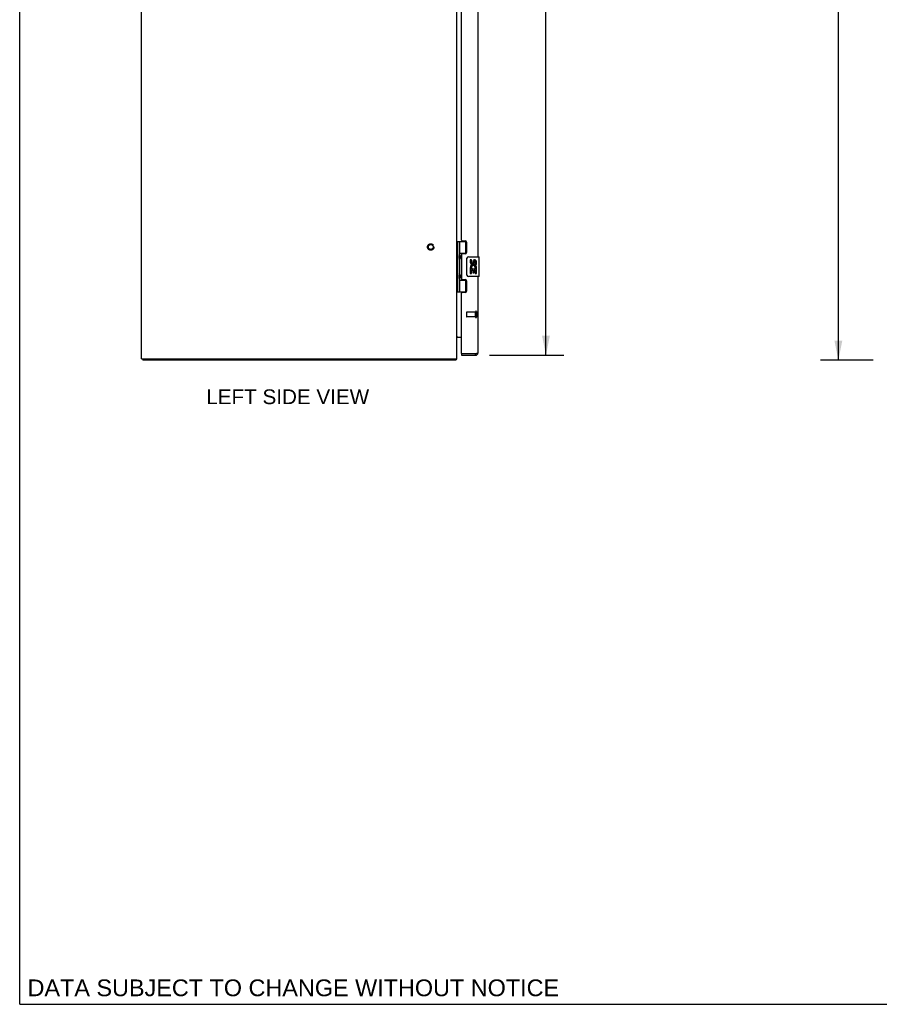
# Model space of a CAD drawing. Header units: inches. Extents: x 0 to 170, y 0 to 110.
# Tile 1 of 10: x 0 to 44, y 0 to 50. Entities that reach past the tile are written whole.
import ezdxf

# ---------------------------------------------------------------- set-up
doc = ezdxf.new("R2010")
doc.units = ezdxf.units.IN
doc.header["$LTSCALE"] = 9.35
doc.header["$MEASUREMENT"] = 0
doc.linetypes.add('HIDDEN', pattern=[0.2, 0.1, -0.1])
doc.layers.get('0').update_dxf_attribs({"linetype": 'CONTINUOUS'})
for name, color, linetype in [('02___PRT_ALL_AXES', 7, 'CONTINUOUS'), ('DEFAULT_2', 8, 'HIDDEN'), ('DIMENSIONS', 7, 'CONTINUOUS')]:
    doc.layers.add(name, color=color, linetype=linetype)
doc.styles.get("Standard").update_dxf_attribs({"font": 'arial.ttf'})
doc.dimstyles.new('DIMSTYLE_1', dxfattribs={"dimtxt": 0.75, "dimasz": 1, "dimexe": 0.09, "dimexo": 0.07, "dimgap": 0.0375, "dimtad": 0, "dimtih": 1, "dimtoh": 1, "dimzin": 4, "dimdsep": 46, "dimtxsty": 'Standard', "dimblk": '_FILLED', "dimblk1": '_FILLED', "dimblk2": '_FILLED', "dimcen": 0.09, "dimazin": 1, "dimtfac": 1, "dimtofl": 0, "dimtmove": 0, "dimatfit": 3, "dimldrblk": '_FILLED', "dimfxl": 0, "dimtolj": 1, "dimtzin": 4, "dimarcsym": 0})

# ---------------------------------------------------------------- blocks, each defined once
blk = doc.blocks.new('_FILLED')
at = {"color": 0, "linetype": 'ByBlock'}
blk.add_solid([(0, 0), (-1, 0.2), (-1, -0.2)], dxfattribs=at)
blk = doc.blocks.new('*D2')
at = {"layer": 'DIMENSIONS', "color": 2, "linetype": 'Continuous'}
for p, q in [((43.313, 80.705), (40.649, 80.705)), ((41.549, 80.705), (41.549, 57.455)), ((41.549, 32.705), (41.549, 55.955)), ((43.313, 32.705), (40.649, 32.705))]:
    blk.add_line(p, q, dxfattribs=at)
for p, rotation in [((41.549, 80.705), 90), ((41.549, 32.705), 270)]:
    blk.add_blockref('_FILLED', p, dxfattribs=dict(at, rotation=rotation))
at = {"layer": 'DIMENSIONS', "color": 2, "linetype": 'Continuous', "insert": (41.549, 57.08), "char_height": 0.75, "width": 2.62082, "attachment_point": 2, "line_spacing_factor": 0.9}
blk.add_mtext('48.00', dxfattribs=at)
blk = doc.blocks.new('*D4')
at = {"layer": 'DIMENSIONS', "color": 2, "linetype": 'Continuous'}
for p, q in [((23.837, 80.455), (27.609, 80.455)), ((26.709, 80.455), (26.709, 62.132)), ((26.709, 32.955), (26.709, 59.507)), ((23.837, 32.955), (27.609, 32.955))]:
    blk.add_line(p, q, dxfattribs=at)
for p, rotation in [((26.709, 80.455), 90), ((26.709, 32.955), 270)]:
    blk.add_blockref('_FILLED', p, dxfattribs=dict(at, rotation=rotation))
at = {"layer": 'DIMENSIONS', "color": 2, "linetype": 'Continuous', "insert": (26.709, 61.757), "char_height": 0.75, "width": 3.13941, "attachment_point": 2, "line_spacing_factor": 0.9}
blk.add_mtext('47.50\\PDOOR', dxfattribs=at)

msp = doc.modelspace()

# ---------------------------------------------------------------- linework, layer by layer
at = {"color": 7, "linetype": 'Continuous'}
for p, q in [((0, 0), (0, 110)), ((22.186, 38.735), (22.671, 38.735)), ((22.225, 38.735), (22.225, 36.176)), ((22.324, 38.735), (22.324, 38.047)), ((22.644, 38.144), (22.644, 38.735)), ((22.324, 38.144), (22.671, 38.144)), ((22.34, 38.018), (22.34, 38.018)), ((22.34, 38.018), (22.34, 37.877)), ((22.613, 38.135), (22.665, 38.135)), ((22.324, 37.847), (22.324, 37.063)), ((22.34, 37.877), (22.34, 37.877)), ((22.34, 37.876), (22.34, 37.877)), ((22.689, 37.055), (22.689, 37.855)), ((22.789, 37.955), (23.299, 37.955)), ((23.314, 36.97), (23.314, 37.94)), ((22.34, 37.034), (22.34, 37.034)), ((22.34, 37.034), (22.34, 36.893)), ((22.324, 36.863), (22.324, 36.176)), ((22.324, 36.766), (22.671, 36.766)), ((22.34, 36.893), (22.34, 36.893)), ((22.34, 36.892), (22.34, 36.893)), ((22.665, 36.775), (22.613, 36.775)), ((22.644, 36.176), (22.644, 36.766)), ((23.299, 36.955), (22.789, 36.955)), ((22.186, 36.176), (22.671, 36.176)), ((22.429, 33.03), (22.444, 33.03)), ((22.429, 33.03), (22.429, 32.955)), ((23.137, 32.955), (23.137, 33.03)), ((6.249, 32.78), (6.249, 32.705)), ((22.123, 32.78), (22.123, 32.705)), ((22.148, 32.736), (22.123, 32.763)), ((0, 0), (170, 0))]:
    msp.add_line(p, q, dxfattribs=at)
at = {"color": 3, "linetype": 'Continuous'}
for p, q in [((6.186, 32.78), (6.186, 80.63)), ((22.186, 32.78), (22.186, 80.63)), ((23.254, 56.205), (23.254, 37.955)), ((22.429, 38.797), (22.429, 55.364)), ((22.46, 38.766), (22.616, 38.766)), ((22.679, 38.703), (22.679, 38.176)), ((22.429, 38.082), (22.429, 36.829)), ((22.616, 38.113), (22.46, 38.113)), ((22.46, 36.798), (22.616, 36.798)), ((22.679, 36.735), (22.679, 36.208)), ((23.254, 36.955), (23.254, 33.072)), ((22.429, 33.045), (22.429, 36.114)), ((22.616, 36.145), (22.46, 36.145)), ((22.193, 33.88), (22.429, 33.88)), ((23.137, 33.03), (22.444, 33.03)), ((23.147, 33.032), (23.137, 33.03)), ((23.16, 33.035), (23.147, 33.032)), ((23.17, 33.038), (23.16, 33.035)), ((23.176, 33.039), (23.17, 33.038)), ((23.182, 33.041), (23.176, 33.039)), ((23.188, 33.042), (23.182, 33.041)), ((23.194, 33.044), (23.188, 33.042)), ((23.2, 33.045), (23.194, 33.044)), ((6.186, 32.78), (22.186, 32.78)), ((22.123, 32.705), (6.249, 32.705)), ((22.429, 32.955), (23.137, 32.955))]:
    msp.add_line(p, q, dxfattribs=at)
at = {"color": 7, "linetype": 'Continuous'}
for points in [[(22.324, 38.091), (22.325, 38.082), (22.327, 38.073), (22.33, 38.063), (22.334, 38.051), (22.339, 38.04), (22.344, 38.028), (22.348, 38.016), (22.353, 38.005), (22.357, 37.993), (22.361, 37.982), (22.364, 37.97), (22.366, 37.959), (22.367, 37.947), (22.366, 37.936), (22.364, 37.924), (22.361, 37.913), (22.357, 37.901), (22.353, 37.889), (22.348, 37.878), (22.344, 37.866), (22.339, 37.854), (22.334, 37.843), (22.33, 37.832), (22.327, 37.821), (22.325, 37.812), (22.324, 37.803)], [(22.689, 37.855), (22.69, 37.861), (22.69, 37.868), (22.691, 37.874), (22.692, 37.88), (22.694, 37.886), (22.696, 37.891)], [(22.324, 37.107), (22.325, 37.098), (22.327, 37.089), (22.33, 37.079), (22.334, 37.067), (22.339, 37.056), (22.344, 37.044), (22.348, 37.032), (22.353, 37.021), (22.357, 37.009), (22.361, 36.998), (22.364, 36.986), (22.366, 36.975), (22.367, 36.963), (22.366, 36.952), (22.364, 36.94), (22.361, 36.929), (22.357, 36.917), (22.353, 36.905), (22.348, 36.894), (22.344, 36.882), (22.339, 36.87), (22.334, 36.859), (22.33, 36.848), (22.327, 36.837), (22.325, 36.828), (22.324, 36.819)], [(22.696, 37.019), (22.694, 37.025), (22.692, 37.03), (22.691, 37.036), (22.69, 37.043), (22.69, 37.049), (22.689, 37.055)]]:
    msp.add_lwpolyline(points, dxfattribs=at)
at = {"color": 3, "linetype": 'Continuous'}
for points in [[(22.191, 33.869), (22.19, 33.867), (22.19, 33.866), (22.189, 33.865), (22.188, 33.863), (22.187, 33.862), (22.187, 33.86)], [(22.193, 33.88), (22.193, 33.879), (22.194, 33.878), (22.194, 33.876), (22.193, 33.875), (22.193, 33.873), (22.193, 33.872), (22.192, 33.87), (22.191, 33.869)], [(22.193, 33.861), (22.193, 33.861), (22.194, 33.862), (22.194, 33.863), (22.194, 33.863), (22.193, 33.864), (22.193, 33.865), (22.192, 33.867), (22.192, 33.868), (22.191, 33.869)], [(23.254, 33.072), (23.254, 33.071), (23.254, 33.071), (23.254, 33.07), (23.254, 33.069), (23.253, 33.068), (23.253, 33.068), (23.252, 33.067), (23.251, 33.066), (23.251, 33.065), (23.25, 33.065), (23.249, 33.064), (23.248, 33.063), (23.247, 33.062), (23.245, 33.062), (23.244, 33.061), (23.243, 33.06), (23.241, 33.059), (23.24, 33.059), (23.238, 33.058), (23.236, 33.057), (23.235, 33.056), (23.233, 33.056), (23.231, 33.055), (23.229, 33.054), (23.227, 33.053), (23.225, 33.053), (23.222, 33.052), (23.22, 33.051), (23.218, 33.05), (23.215, 33.05), (23.213, 33.049), (23.21, 33.048), (23.208, 33.047), (23.205, 33.047), (23.202, 33.046), (23.2, 33.045)], [(22.138, 32.719), (22.136, 32.717), (22.135, 32.715), (22.134, 32.713), (22.133, 32.711), (22.132, 32.71), (22.13, 32.708), (22.129, 32.707), (22.128, 32.706), (22.126, 32.706), (22.125, 32.705), (22.124, 32.705), (22.123, 32.705)], [(22.148, 32.736), (22.147, 32.734), (22.145, 32.733), (22.144, 32.731), (22.143, 32.728), (22.141, 32.726), (22.14, 32.724), (22.138, 32.719)]]:
    msp.add_lwpolyline(points, dxfattribs=at)
for centre, radius, start, end in [((22.46, 38.797), 0.031, 180, 270), ((22.616, 38.703), 0.063, 0, 90), ((22.46, 38.082), 0.031, 90, 180), ((22.616, 38.176), 0.063, 270, 360), ((22.46, 36.829), 0.031, 180, 270), ((22.616, 36.735), 0.063, 0, 90), ((22.46, 36.114), 0.031, 90, 180), ((22.616, 36.208), 0.063, 270, 360), ((22.228, 33.838), 0.042, 90, 160.1407), ((22.444, 33.045), 0.015, 180, 270), ((23.137, 33.072), 0.117, 270, 360), ((22.069, 32.822), 0.117, 312.5569, 338.9579)]:
    msp.add_arc(centre, radius, start, end, dxfattribs=at)
at = {"color": 7, "linetype": 'Continuous'}
for centre, radius, start, end in [((22.25, 38.017), 0.09, 0.672, 34.6434), ((22.25, 37.877), 0.09, 325.3566, 359.328), ((22.789, 37.855), 0.1, 90, 158.7946), ((23.299, 37.94), 0.015, 0, 90), ((22.25, 37.033), 0.09, 0.672, 34.6434), ((22.789, 37.055), 0.1, 201.205, 270), ((22.25, 36.893), 0.09, 325.3566, 359.328), ((23.299, 36.97), 0.015, 270, 360), ((23.137, 33.072), 0.042, 270, 295.8435)]:
    msp.add_arc(centre, radius, start, end, dxfattribs=at)
for centre in [(22.413, 37.947), (22.413, 36.963)]:
    msp.add_ellipse(centre, major_axis=(0, 0.188), ratio=0.5625, start_param=1.007189, end_param=2.134404, dxfattribs=at)
at = {"layer": '02___PRT_ALL_AXES', "color": 7, "linetype": 'Continuous'}
for p, q in [((22.613, 38.135), (22.613, 38.113)), ((22.928, 37.801), (22.865, 37.801)), ((22.865, 37.801), (22.865, 37.665)), ((22.928, 37.665), (22.928, 37.801)), ((22.993, 37.727), (22.993, 37.658)), ((23.053, 37.665), (23.053, 37.707)), ((23.116, 37.57), (23.116, 37.707)), ((23.116, 37.57), (23.177, 37.57)), ((23.177, 37.57), (23.177, 37.727)), ((22.883, 37.34), (22.865, 37.34)), ((22.865, 37.34), (22.865, 37.109)), ((22.865, 37.109), (22.928, 37.109)), ((22.917, 37.34), (22.945, 37.359)), ((22.917, 37.34), (23.177, 37.34)), ((22.928, 37.277), (22.993, 37.277)), ((22.928, 37.109), (22.928, 37.277)), ((22.993, 37.277), (22.993, 37.141)), ((22.993, 37.141), (23.053, 37.141)), ((23.053, 37.277), (23.116, 37.277)), ((23.053, 37.141), (23.053, 37.277)), ((23.108, 37.376), (23.166, 37.351)), ((23.116, 37.109), (23.116, 37.277)), ((23.116, 37.109), (23.177, 37.109)), ((23.177, 37.387), (23.177, 37.44)), ((23.177, 37.109), (23.177, 37.34)), ((22.613, 36.798), (22.613, 36.775))]:
    msp.add_line(p, q, dxfattribs=at)
at = {"layer": '02___PRT_ALL_AXES', "color": 8, "linetype": 'HIDDEN'}
for p, q in [((23.136, 35.154), (22.689, 35.154)), ((23.136, 34.906), (23.136, 35.154)), ((23.136, 34.906), (22.689, 34.906))]:
    msp.add_line(p, q, dxfattribs=at)
msp.add_circle((20.861, 38.455), 0.124, dxfattribs=at)
at = {"layer": '02___PRT_ALL_AXES', "color": 7, "linetype": 'Continuous'}
for centre, radius, start, end in [((22.959, 37.665), 0.0943, 180, 360), ((23.022, 37.413), 0.157, 9.7031, 161.8791), ((22.959, 37.665), 0.0314, 180, 261.2295), ((23.022, 37.413), 0.0943, 336.5966, 215.1122), ((22.958, 37.669), 0.0362, 263.4285, 341.7628), ((23.085, 37.707), 0.0943, 71.7267, 167.4338), ((23.085, 37.707), 0.0314, 0, 180.0485), ((23.085, 37.707), 0.0943, 12.5402, 71.701), ((23.019, 37.413), 0.154, 161.4199, 206.1963), ((23.022, 37.413), 0.157, 205.737, 207.8532), ((23.022, 37.413), 0.157, 336.5966, 350.2969)]:
    msp.add_arc(centre, radius, start, end, dxfattribs=at)
at = {"layer": 'DEFAULT_2', "color": 8, "linetype": 'HIDDEN'}
for p, q in [((22.679, 35.144), (22.679, 34.916)), ((23.136, 35.172), (23.136, 34.888)), ((23.179, 35.172), (23.179, 34.888))]:
    msp.add_line(p, q, dxfattribs=at)
for radius in [0.164, 0.124]:
    msp.add_circle((20.861, 38.455), radius, dxfattribs=at)
for centre, radius, start, end in [((22.689, 35.144), 0.01, 90, 180), ((23.158, 35.172), 0.0215, 0, 180), ((22.689, 34.916), 0.01, 180, 270), ((23.158, 34.888), 0.0215, 180, 360)]:
    msp.add_arc(centre, radius, start, end, dxfattribs=at)

# ---------------------------------------------------------------- texts
at = {"layer": 'DIMENSIONS', "color": 2, "linetype": 'Continuous', "attachment_point": 2, "line_spacing_factor": 0.9}
for s, insert, char_height, width in [('LEFT SIDE VIEW', (13.603, 31.225), 0.75, 8.24721), ('DATA SUBJECT TO CHANGE WITHOUT NOTICE', (13.888, 1.262), 0.85, 26.92825)]:
    msp.add_mtext(s, dxfattribs=dict(at, insert=insert, char_height=char_height, width=width))

# ---------------------------------------------------------------- dimensions: what is measured, and where the dimension line sits
at = {"layer": 'DIMENSIONS', "color": 2, "linetype": 'Continuous'}
dim = msp.add_linear_dim(base=(41.549, 32.705), p1=(43.383, 80.705), p2=(43.383, 32.705), angle=270, dimstyle='DIMSTYLE_1', dxfattribs=at)
dim.commit()
dim.dimension.update_dxf_attribs({"geometry": '*D2', "text_midpoint": (41.529, 56.701), "dimtype": 160})
dim = msp.add_linear_dim(base=(26.709, 80.455), p1=(23.767, 32.955), p2=(23.767, 80.455), angle=90, text='<>\\PDOOR', dimstyle='DIMSTYLE_1', dxfattribs=at)
dim.commit()
dim.dimension.update_dxf_attribs({"geometry": '*D4', "text_midpoint": (26.709, 60.819), "dimtype": 160})

doc.saveas('drawing.dxf')
